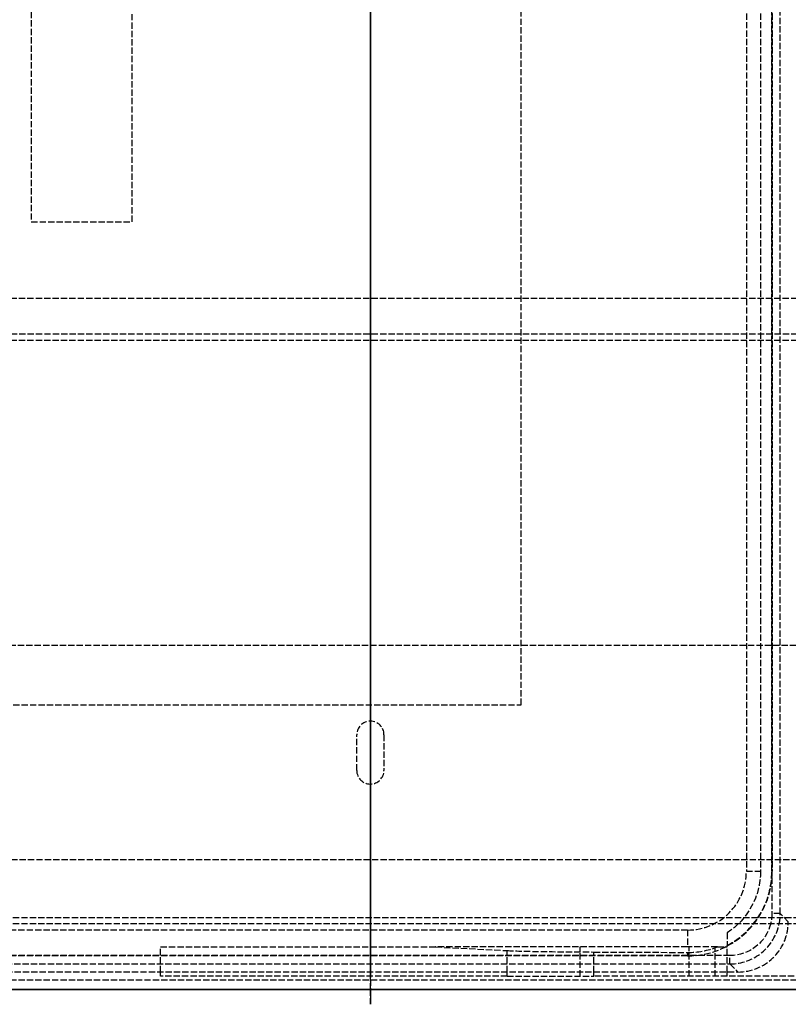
# Model space of a CAD drawing. Header units: millimetres. Extents: x -259 to 259, y -4 to 538.
# Tile 2 of 5: x -84 to 100, y -4 to 231. Entities that reach past the tile are written whole.
import ezdxf

# ---------------------------------------------------------------- set-up
doc = ezdxf.new("R2010")
doc.units = ezdxf.units.MM
doc.header["$LTSCALE"] = 10
doc.linetypes.add('ALLCAD_Strich', pattern=[0.2, 0.15, -0.05])
for name, color, linetype in [('BESCH_KONT_sich_schn_ansi_2d', 40, 'Continuous'), ('BESCH_KONT_sich_schn_grun_2d', 10, 'Continuous'), ('BESCH_KONT_sich_schn_seit_2d', 160, 'Continuous')]:
    doc.layers.add(name, color=color, linetype=linetype)

msp = doc.modelspace()

# ---------------------------------------------------------------- linework, layer by layer
at = {"layer": 'BESCH_KONT_sich_schn_ansi_2d', "linetype": 'ALLCAD_Strich'}
for p, q in [((249.5, 0), (-249.5, 0)), ((-245.75, 0, 430.9), (104.72, 0, 430.9)), ((235.81, 0, 478.8), (-235.81, 0, 478.8)), ((-234.81, 0, 374.17), (87.61, 0, 374.17)), ((-232.89, 0, 428.97), (85.69, 0, 428.97)), ((85.69, 0, 430.9), (-232.89, 0, 430.9)), ((227.86, 0, 40.4), (-227.86, 0, 40.4)), ((227.75, 0, 432.4), (-227.75, 0, 432.4)), ((-226, 0, 93.4), (90.85, 0, 93.4)), ((218.06, 0, 480.3), (-218.06, 0, 480.3)), ((-215.75, 0, 411), (98.31, 0, 411)), ((214, 0, 21.6), (-214, 0, 21.6)), ((-213.6, 0, 2.5), (213.6, 0, 2.5)), ((-213.1, 0, 20.3), (213.1, 0, 20.3)), ((-165.17, 0, 452.1), (165.17, 0, 452.1)), ((-80.8, 0, 20.3), (-80.8, 0, 7.8)), ((-56.8, 0, 7.8), (-80.8, 0, 7.8)), ((-56.8, 0, 28.4), (-80.8, 0, 28.4)), ((-80.8, 0, 28.4), (-80.8, 0, 20.3)), ((-56.8, 0, 20.3), (-56.8, 0, 7.8)), ((-48.6, 0, 7.8), (-56.8, 0, 7.8)), ((-56.8, 0, 20.3), (-56.8, 0, 28.4)), ((-55.6, 0, 2.5), (-55.6, 0, 7.8)), ((32.61, 0, 302.27), (-49.99, 0, 59.6)), ((-49.99, 0, 59.6), (-49.99, 0, 40.4)), ((-49.99, 0, 40.4), (-49.99, 0, 21.6)), ((-48.6, 0, 20.3), (-48.6, 0, 7.8)), ((-48.6, 0, 2.5), (-48.6, 0, 7.8)), ((-38.4, 0, 16.5), (-48.6, 0, 16.5)), ((-38.4, 0, 2.5), (-38.4, 0, 16.5)), ((-3.25, 0), (-3.25, 0, 2.5)), ((3.25, 0), (3.25, 0, 2.5)), ((75.6, 0, 252.2), (15.56, 0, 252.2)), ((24.33, 0, 277.97), (75.6, 0, 277.97)), ((35.91, 0, 430.9), (35.91, 0, 430.9)), ((50.01, 0, 56.6), (75.97, 0, 215.41)), ((50.01, 0, 40.4), (50.01, 0, 56.6)), ((50.01, 0, 21.6), (50.01, 0, 40.4)), ((85.01, 0, 330.09), (53.24, 0, 321.58)), ((75.6, 0, 327.57), (75.6, 0, 374.17)), ((75.6, 0, 40.4), (75.6, 0, 213.14)), ((75.6, 0, 21.6), (75.6, 0, 40.4)), ((75.6, 0, 213.14), (75.6, 0, 252.2)), ((75.6, 0, 252.2), (75.6, 0, 277.97)), ((82.2, 0, 219.43), (85.01, 0, 218.68)), ((85.01, 0, 217.7), (107.01, 0, 211.81)), ((85.01, 0, 367.2), (85.01, 0, 330.09)), ((85.01, 0, 218.68), (85.01, 0, 217.7)), ((113.01, 0, 374.7), (85.01, 0, 367.2)), ((85.01, 0, 218.68), (85.01, 0, 330.09)), ((85.69, 0, 428.97), (85.69, 0, 430.9)), ((85.69, 0, 430.9), (95.69, 0, 430.9)), ((85.69, 0, 428.97), (87.61, 0, 374.17)), ((99.6, 0, 374.17), (87.61, 0, 374.17)), ((89.6, 0, 21.6), (89.93, 0, 40.4)), ((89.93, 0, 40.4), (92.99, 0, 215.56)), ((90.85, 0, 93.4), (224, 0, 93.4)), ((95.68, 0, 370.06), (95.75, 0, 374.17)), ((99.6, 0, 374.17), (97.69, 0, 428.97)), ((98.31, 0, 411), (103.31, 0, 411))]:
    msp.add_line(p, q, dxfattribs=at)
at = {"layer": 'BESCH_KONT_sich_schn_ansi_2d', "linetype": 'ALLCAD_Strich', "extrusion": (0, -1, 0)}
msp.add_arc((61.01, 292.6), 30, 105, 161.2022, dxfattribs=at)
at = {"layer": 'BESCH_KONT_sich_schn_ansi_2d', "linetype": 'ALLCAD_Strich', "extrusion": (0, 1, 0)}
for centre, radius, start, end in [((-80.91, 214.6), 5, 9.2859, 105), ((-95.69, 428.9), 2, 90, 178)]:
    msp.add_arc(centre, radius, start, end, dxfattribs=at)
msp.add_ellipse((85.68, 0, 428.9), major_axis=(12, 0, 0.07), ratio=0.005808, start_param=-1.569747, end_param=-0.000169, dxfattribs=at)
at = {"layer": 'BESCH_KONT_sich_schn_ansi_2d', "linetype": 'ALLCAD_Strich'}
for points, weights in [([(82.7, 0, 329.47), (79.02, 0, 252.2), (75.6, 0, 252.2)], [1.00028797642, 1.03771328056, 1.03771328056]), ([(75.6, 0, 277.97), (78.44, 0, 277.97), (81.41, 0, 329.13)], [1.02462317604, 1.02462317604, 1.00044392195])]:
    msp.add_rational_spline(points, weights, degree=2, dxfattribs=at)
at = {"layer": 'BESCH_KONT_sich_schn_grun_2d', "linetype": 'ALLCAD_Strich'}
for p, q in [((-80.8, 435), (-80.8, 183)), ((95.69, 336.69), (95.69, 18.11)), ((97.69, 18.11), (97.69, 336.69)), ((89.6, 326.6), (89.6, 28.2)), ((92.99, 326.6), (92.99, 28.2)), ((95.68, 28.2), (95.68, 326.6)), ((95.75, 326.6), (95.75, 28.2)), ((-56.8, 183), (-56.8, 324)), ((35.91, 67.89), (35.91, 286.91)), ((-80.8, 183), (-56.8, 183)), ((237.75, 164.72), (-237.75, 164.72)), ((235.81, 156.22), (-235.81, 156.22)), ((237.75, 154.72), (-237.75, 154.72)), ((249.5, 82), (-249.5, 82)), ((-183.11, 67.89), (35.91, 67.89)), ((-3.25, 52.25), (-3.25, 60.75)), ((3.25, 60.75), (3.25, 52.25)), ((-213.6, 31), (213.6, 31)), ((89.6, 28.2), (92.99, 28.2)), ((95.68, 28.2), (95.75, 28.2)), ((-165.17, 17.22), (165.17, 17.22)), ((97.69, 18.11), (95.69, 18.11)), ((99.6, 16.19), (97.69, 18.11)), ((75.6, 14.2), (-214, 14.2)), ((-165.17, 15.72), (165.17, 15.72)), ((75.6, 14.2), (75.6, 10.17)), ((-49.99, 10.17), (15.56, 10.17)), ((-49.99, 4.2), (-49.99, 10.17)), ((75.6, 10.17), (15.56, 10.17)), ((15.56, 10.17), (32.61, 9.3)), ((50.01, 3.17), (50.01, 10.17)), ((75.97, 3.17), (75.97, 10.17)), ((82.2, 3.17), (82.2, 10.17)), ((82.7, 10.17), (85.01, 10.17)), ((85.01, 4.2), (85.01, 10.51)), ((85.69, 8.11), (-232.89, 8.11)), ((75.6, 8.05), (-222.8, 8.05)), ((32.61, 4.2), (32.61, 9.3)), ((53.24, 8.96), (75.6, 8.86)), ((53.24, 4.2), (53.24, 8.96)), ((75.6, 8.86), (75.6, 8.05)), ((85.69, 6.11), (85.69, 8.11)), ((-232.89, 6.11), (85.69, 6.11)), ((85.69, 6.11), (87.61, 4.2)), ((-234.81, 4.2), (87.61, 4.2)), ((-49.99, 3.17), (-49.99, 4.2)), ((32.61, 3.17), (-49.99, 3.17)), ((32.61, 3.17), (32.61, 4.2)), ((32.61, 3.17), (53.24, 3.17)), ((53.24, 3.17), (53.24, 4.2)), ((85.01, 3.17), (53.24, 3.17)), ((85.01, 3.17), (85.01, 4.2)), ((113.01, 3.17), (85.01, 3.17)), ((-227.86, 2.3), (227.86, 2.3)), ((227.86, 0), (-227.86, 0))]:
    msp.add_line(p, q, dxfattribs=at)
for centre, radius, start, end in [((0, 60.75), 3.25, 0, 180), ((0, 52.25), 3.25, 180, 0), ((75.6, 28.2), 20.15, 270, 0), ((75.6, 28.2), 14, 270, 0)]:
    msp.add_arc(centre, radius, start, end, dxfattribs=at)
at = {"layer": 'BESCH_KONT_sich_schn_grun_2d', "linetype": 'ALLCAD_Strich', "extrusion": (0, 0, -1)}
for centre, major_axis, ratio, start_param, end_param in [((75.52, 28.2), (17.47, 0), 0.999989, 0, 0.996651), ((85.68, 18.12), (7.08, -7.08), 0.998783, -0.784789, -0.544052), ((85.68, 18.12), (7.08, -7.08), 0.998783, -0.544052, 0.784789)]:
    msp.add_ellipse(centre, major_axis=major_axis, ratio=ratio, start_param=start_param, end_param=end_param, dxfattribs=at)
at = {"layer": 'BESCH_KONT_sich_schn_grun_2d', "linetype": 'ALLCAD_Strich'}
for centre, major_axis, ratio, start_param, end_param in [((75.69, 28.2), (19.99, 0), 0.999989, -1.086212, 0), ((85.68, 18.12), (8.49, -8.49), 0.999188, 0.584744, 0.784789), ((85.68, 18.12), (8.49, -8.49), 0.999188, -0.784789, 0.584744), ((87.59, 16.21), (8.5, -8.5), 0.998783, -0.784789, 0.745499), ((87.59, 16.21), (8.5, -8.5), 0.998783, 0.745499, 0.784789), ((75.69, 28.2), (19.34, 0), 0.999989, -1.575473, -1.199805), ((61.01, 9.47), (30, 0), 0.017455, -2.813509, -1.832596)]:
    msp.add_ellipse(centre, major_axis=major_axis, ratio=ratio, start_param=start_param, end_param=end_param, dxfattribs=at)
for points, weights in [([(85.01, 13.53), (85.01, 12.13), (85.01, 10.51)], [1, 1.00326844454, 1]), ([(82.7, 10.17), (79.02, 10.17), (75.6, 10.17)], [1.00028797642, 1.03771328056, 1.03771328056])]:
    msp.add_rational_spline(points, weights, degree=2, dxfattribs=at)
at = {"layer": 'BESCH_KONT_sich_schn_seit_2d', "linetype": 'ALLCAD_Strich'}
for p, q in [((0, 41.67, 68.7), (0, 538.5, 68.7)), ((0, 0, 66.7), (0, 538.5, 66.7)), ((0, 0, 50.2), (0, 538.5, 50.2)), ((0, 0, 17.8), (0, 538.5, 17.8)), ((0, 0, 20.3), (0, 435, 20.3)), ((0, 17.22, 430.9), (0, 373.82, 430.9)), ((0, 156.22, 440.4), (0, 373.82, 440.4)), ((0, 156.22, 432.4), (0, 373.82, 432.4)), ((0, 149.4, 480.3), (0, 355.82, 480.3)), ((0, 149.4, 478.8), (0, 355.82, 478.8)), ((0, 352.07, 208.03), (0, 204.3, 208.03)), ((0, 352.07, 210.2), (0, 3.17, 210.2)), ((0, 343.92, 211.81), (0, 10.88, 211.81)), ((0, 343.8, 205.08), (0, 11, 205.08)), ((0, 343.74, 201.24), (0, 204.06, 201.24)), ((0, 14.09, 28.34), (0, 340.71, 28.34)), ((0, 14.11, 26.6), (0, 340.69, 26.6)), ((0, 14.7, 66.77), (0, 340.1, 66.77)), ((0, 14.83, 33.5), (0, 339.97, 33.5)), ((0, 338.61, 374.17), (0, 16.19, 374.17)), ((0, 336.69, 428.97), (0, 18.11, 428.97)), ((0, 18.11, 430.9), (0, 336.69, 430.9)), ((0, 326.6, 215.56), (0, 28.2, 215.56)), ((0, 28.2, 370.06), (0, 326.6, 370.06)), ((0, 326.6, 21.6), (0, 28.2, 21.6)), ((0, 183, 7.8), (0, 321, 7.8)), ((0, 82, 14), (0, 321, 14)), ((0, 249.06, 374.7), (0, 209.44, 374.7)), ((0, 156.22, 478.3), (0, 233.72, 478.3)), ((0, 219.21, 291.7), (0, 228.87, 291.7)), ((0, 228.87, 300.63), (0, 228.87, 291.7)), ((0, 228.87, 300.63), (0, 228.87, 393.87)), ((0, 228.87, 412.7), (0, 228.87, 393.87)), ((0, 220.26, 321.7), (0, 228.87, 321.7)), ((0, 220.47, 327.66), (0, 228.87, 327.66)), ((0, 223.05, 401.53), (0, 228.87, 401.53)), ((0, 222.78, 393.87), (0, 228.87, 393.87)), ((0, 219.53, 300.63), (0, 228.87, 300.63)), ((0, 223.44, 412.7), (0, 228.87, 412.7)), ((0, 225.07, 413.7), (0, 215.07, 413.7)), ((0, 225.07, 430.9), (0, 225.07, 413.7)), ((0, 223.47, 413.7), (0, 215.31, 180)), ((0, 208.27, 321.7), (0, 220.26, 321.7)), ((0, 219.21, 291.7), (0, 207.22, 291.7)), ((0, 208.07, 413.7), (0, 215.07, 413.7)), ((0, 215.07, 430.9), (0, 215.07, 413.7)), ((0, 209.78, 364.91), (0, 211.48, 413.7)), ((0, 209.82, 363.7), (0, 209.54, 371.74)), ((0, 25.93, 363.7), (0, 209.82, 363.7)), ((0, 209.78, 364.91), (0, 209.74, 363.7)), ((0, 204.3, 208.03), (0, 209.74, 363.7)), ((0, 209.54, 371.74), (0, 26.21, 371.74)), ((0, 208.07, 413.7), (0, 209.54, 371.74)), ((0, 208.87, 321.7), (0, 208.87, 291.7)), ((0, 27.48, 321.7), (0, 208.27, 321.7)), ((0, 27.67, 413.7), (0, 208.07, 413.7)), ((0, 207.22, 291.7), (0, 28.53, 291.7)), ((0, 204.06, 201.24), (0, 204.3, 208.03)), ((0, 204.3, 208.03), (0, 31.45, 208.03)), ((0, 31.69, 201.24), (0, 204.06, 201.24)), ((0, 203.32, 180), (0, 204.06, 201.24)), ((0, 40.42, 172.28), (0, 195.33, 172.28)), ((0, 195.33, 160.7), (0, 195.33, 172.28)), ((0, 195.33, 160.7), (0, 40.42, 160.7)), ((0, 183, 14), (0, 183, 7.8)), ((0, 183, 20.3), (0, 183, 14)), ((0, 164.72, 480.3), (0, 164.72, 478.8)), ((0, 156.22, 432.4), (0, 156.22, 438.4)), ((0, 156.22, 432.4), (0, 154.72, 432.4)), ((0, 154.72, 438.4), (0, 156.22, 438.4)), ((0, 156.22, 438.4), (0, 156.22, 478.8)), ((0, 154.72, 438.4), (0, 154.72, 432.4)), ((0, 154.72, 478.8), (0, 154.72, 438.4)), ((0, 17.22, 440.4), (0, 154.72, 440.4)), ((0, 149.4, 478.3), (0, 154.72, 478.3)), ((0, 154.72, 478.8), (0, 154.72, 480.3)), ((0, 17.22, 432.4), (0, 154.72, 432.4)), ((0, 149.4, 486.35), (0, 149.4, 442.65)), ((0, 149.4, 442.65), (0, 18.6, 442.65)), ((0, 148.4, 480.3), (0, 149.4, 480.3)), ((0, 17.6, 478.3), (0, 149.4, 478.3)), ((0, 149.4, 478.8), (0, 148.4, 478.8)), ((0, 149.4, 486.35), (0, 148.4, 486.35)), ((0, 149.4, 442.65), (0, 148.4, 443.65)), ((0, 148.4, 474.85), (0, 149.4, 474.85)), ((0, 18.6, 487.35), (0, 148.4, 487.35)), ((0, 18.6, 480.3), (0, 148.4, 480.3)), ((0, 148.4, 478.8), (0, 18.6, 478.8)), ((0, 148.4, 486.35), (0, 148.4, 480.3)), ((0, 18.6, 486.35), (0, 148.4, 486.35)), ((0, 148.4, 473.85), (0, 148.4, 443.65)), ((0, 18.6, 473.85), (0, 148.4, 473.85)), ((0, 148.4, 443.65), (0, 18.6, 443.65)), ((0, 148.4, 473.85), (0, 148.4, 474.85)), ((0, 148.4, 474.85), (0, 18.6, 474.85)), ((0, 148.4, 486.35), (0, 148.4, 487.35)), ((0, 148.4, 478.8), (0, 148.4, 474.85)), ((0, 140.7, 461.6), (0, 141.7, 461.6)), ((0, 141.7, 461.6), (0, 141.7, 468.4)), ((0, 141.7, 468.4), (0, 140.7, 468.4)), ((0, 140.7, 468.4), (0, 140.7, 461.6)), ((0, 140.7, 461.6), (0, 140.4, 461.6)), ((0, 140.7, 468.4), (0, 140.4, 468.4)), ((0, 140.4, 468.4), (0, 140.4, 461.6)), ((0, 136.9, 473.2), (0, 136.9, 472.2)), ((0, 130.1, 472.2), (0, 136.9, 472.2)), ((0, 136.9, 473.2), (0, 130.1, 473.2)), ((0, 136.9, 456.8), (0, 136.9, 457.8)), ((0, 136.9, 457.8), (0, 130.1, 457.8)), ((0, 130.1, 456.8), (0, 136.9, 456.8)), ((0, 136.9, 457.8), (0, 136.9, 458.1)), ((0, 136.9, 458.1), (0, 130.1, 458.1)), ((0, 136.9, 472.2), (0, 136.9, 471.9)), ((0, 130.1, 471.9), (0, 136.9, 471.9)), ((0, 130.1, 473.2), (0, 130.1, 472.2)), ((0, 130.1, 456.8), (0, 130.1, 457.8)), ((0, 130.1, 457.8), (0, 130.1, 458.1)), ((0, 130.1, 472.2), (0, 130.1, 471.9)), ((0, 126.3, 461.6), (0, 126.6, 461.6)), ((0, 126.3, 468.4), (0, 126.6, 468.4)), ((0, 126.6, 461.6), (0, 126.6, 468.4)), ((0, 125.3, 468.4), (0, 126.3, 468.4)), ((0, 125.3, 461.6), (0, 126.3, 461.6)), ((0, 126.3, 461.6), (0, 126.3, 468.4)), ((0, 125.3, 468.4), (0, 125.3, 461.6)), ((0, 82), (0, 82, 4.5)), ((0, 82), (0, 31)), ((0, 31, 4.5), (0, 82, 4.5)), ((0, 82, 36), (0, 31, 36)), ((0, 82, 4.5), (0, 82, 36)), ((0, 82, 14), (0, 31, 14)), ((0, 31, 2.5), (0, 82, 2.5)), ((0, 67.89, 430.9), (0, 67.89, 430.9)), ((0, 64), (0, 64, 2.5)), ((0, 60.75), (0, 60.75, 2.5)), ((0, 59.75), (0, 59.75, 2.5)), ((0, 53.25), (0, 53.25, 2.5)), ((0, 52.25), (0, 52.25, 2.5)), ((0, 50.5, 13.5), (0, 31, 13.5)), ((0, 50.5, 13.5), (0, 50.5, 2.5)), ((0, 49), (0, 49, 2.5)), ((0, 39.9, 178.4), (0, 45.6, 178.4)), ((0, 45.6, 112.5), (0, 39.9, 112.5)), ((0, 45.6, 112.5), (0, 45.6, 178.4)), ((0, 44, 2.5), (0, 44, 4.5)), ((0, 43.3, 68.7), (0, 43.3, 112.5)), ((0, 41.7, 461.6), (0, 41.7, 468.4)), ((0, 40.7, 468.4), (0, 41.7, 468.4)), ((0, 41.7, 461.6), (0, 40.7, 461.6)), ((0, 41.67, 68.7), (0, 39.9, 68.7)), ((0, 40.7, 468.4), (0, 40.7, 461.6)), ((0, 40.7, 461.6), (0, 40.4, 461.6)), ((0, 40.7, 468.4), (0, 40.4, 468.4)), ((0, 40.42, 172.28), (0, 40.42, 160.7)), ((0, 40.4, 468.4), (0, 40.4, 461.6)), ((0, 39.9, 178.4), (0, 3, 178.4)), ((0, 3, 112.5), (0, 39.9, 112.5)), ((0, 39.9, 112.5), (0, 39.9, 178.4)), ((0, 39.9, 112.5), (0, 39.9, 68.64)), ((0, 3, 68.64), (0, 39.9, 68.64)), ((0, 39.9, 68.7), (0, 3, 68.7)), ((0, 30.1, 456.8), (0, 36.9, 456.8)), ((0, 36.9, 473.2), (0, 30.1, 473.2)), ((0, 36.9, 473.2), (0, 36.9, 472.2)), ((0, 30.1, 472.2), (0, 36.9, 472.2)), ((0, 36.9, 456.8), (0, 36.9, 457.8)), ((0, 36.9, 457.8), (0, 30.1, 457.8)), ((0, 36.9, 457.8), (0, 36.9, 458.1)), ((0, 36.9, 458.1), (0, 30.1, 458.1)), ((0, 36.9, 472.2), (0, 36.9, 471.9)), ((0, 30.1, 471.9), (0, 36.9, 471.9)), ((0, 31.69, 201.24), (0, 32.43, 180)), ((0, 31.45, 208.03), (0, 31.69, 201.24)), ((0, 31.69, 201.24), (0, 11.06, 201.24)), ((0, 31.45, 208.03), (0, 3.17, 208.03)), ((0, 26.01, 363.7), (0, 31.45, 208.03)), ((0, 0, 14), (0, 31, 14)), ((0, 31, 13.5), (0, 30.5, 13.5)), ((0, 28.8, 1), (0, 31, 1)), ((0, 31, 4.5), (0, 28.8, 4.5)), ((0, 31, 4.5), (0, 31)), ((0, 31, 4.5), (0, 31, 36)), ((0, 30.5, 13.5), (0, 30.5, 4.5)), ((0, 30.1, 473.2), (0, 30.1, 472.2)), ((0, 30.1, 456.8), (0, 30.1, 457.8)), ((0, 30.1, 457.8), (0, 30.1, 458.1)), ((0, 30.1, 472.2), (0, 30.1, 471.9)), ((0, 28.8, 4.5), (0, 28.8, 1)), ((0, 28.53, 291.7), (0, 16.54, 291.7)), ((0, 28.2, 178.4), (0, 28.2, 374.17)), ((0, 28.2, 21.6), (0, 14.2, 21.6)), ((0, 28.2, 21.6), (0, 28.2, 68.7)), ((0, 28.2, 68.7), (0, 28.2, 178.4)), ((0, 27.67, 413.7), (0, 26.21, 371.74)), ((0, 20.67, 413.7), (0, 27.67, 413.7)), ((0, 15.49, 321.7), (0, 27.48, 321.7)), ((0, 26.87, 291.7), (0, 26.87, 321.7)), ((0, 26.3, 468.4), (0, 26.6, 468.4)), ((0, 26.3, 461.6), (0, 26.6, 461.6)), ((0, 26.6, 461.6), (0, 26.6, 468.4)), ((0, 26.31, 374.7), (0, 4.22, 374.7)), ((0, 25.3, 468.4), (0, 26.3, 468.4)), ((0, 25.3, 461.6), (0, 26.3, 461.6)), ((0, 26.3, 461.6), (0, 26.3, 468.4)), ((0, 26.21, 371.74), (0, 25.93, 363.7)), ((0, 26.01, 363.7), (0, 25.97, 364.91)), ((0, 24.27, 413.7), (0, 25.97, 364.91)), ((0, 25.3, 468.4), (0, 25.3, 461.6)), ((0, 20.67, 430.9), (0, 20.67, 430.9)), ((0, 20.67, 413.7), (0, 10.67, 413.7)), ((0, 20.67, 430.9), (0, 20.67, 413.7)), ((0, 20.44, 180), (0, 12.27, 413.7)), ((0, 17.6, 480.3), (0, 18.6, 480.3)), ((0, 18.6, 478.8), (0, 17.6, 478.8)), ((0, 18.6, 480.3), (0, 18.6, 486.35)), ((0, 18.6, 486.35), (0, 17.6, 486.35)), ((0, 17.6, 474.85), (0, 18.6, 474.85)), ((0, 18.6, 474.85), (0, 18.6, 478.8)), ((0, 18.6, 443.65), (0, 18.6, 473.85)), ((0, 18.6, 443.65), (0, 18.6, 442.65)), ((0, 17.6, 443.65), (0, 18.6, 443.65)), ((0, 18.6, 474.85), (0, 18.6, 473.85)), ((0, 18.6, 487.35), (0, 18.6, 486.35)), ((0, 18.11, 430.9), (0, 8.11, 430.9)), ((0, 18.11, 428.97), (0, 18.11, 430.9)), ((0, 18.11, 428.97), (0, 16.19, 374.17)), ((0, 17.22, 480.3), (0, 17.6, 480.3)), ((0, 17.22, 478.3), (0, 17.6, 478.3)), ((0, 17.22, 478.8), (0, 17.6, 478.8)), ((0, 17.6, 443.65), (0, 17.6, 486.35)), ((0, 15.72, 430.9), (0, 17.22, 430.9)), ((0, 17.22, 480.3), (0, 15.72, 480.3)), ((0, 17.22, 478.8), (0, 17.22, 480.3)), ((0, 17.22, 478.8), (0, 17.22, 478.3)), ((0, 15.72, 478.3), (0, 17.22, 478.3)), ((0, 17.22, 436.9), (0, 17.22, 430.9)), ((0, 17.22, 436.9), (0, 17.22, 478.3)), ((0, 15.72, 436.9), (0, 17.22, 436.9)), ((0, 15.72, 452.1), (0, 17.22, 452.1)), ((0, 15.72, 455.72), (0, 17.22, 455.72)), ((0, 15.72, 476.68), (0, 17.22, 476.68)), ((0, 6.87, 291.7), (0, 16.54, 291.7)), ((0, 6.87, 300.63), (0, 16.22, 300.63)), ((0, 4.2, 374.17), (0, 16.19, 374.17)), ((0, 10.67, 430.9), (0, 15.72, 430.9)), ((0, 15.72, 480.3), (0, 15.72, 478.3)), ((0, 15.72, 436.9), (0, 15.72, 478.3)), ((0, 15.72, 436.9), (0, 15.72, 430.9)), ((0, 6.87, 321.7), (0, 15.49, 321.7)), ((0, 6.87, 327.66), (0, 15.28, 327.66)), ((0, 2.3, 33.5), (0, 14.83, 33.5)), ((0, 0, 66.77), (0, 14.7, 66.77)), ((0, 14.2, 21.6), (0, 14.11, 26.6)), ((0, 2.3, 21.6), (0, 14.2, 21.6)), ((0, 14.11, 26.6), (0, 14.08, 28.24)), ((0, 2.3, 26.6), (0, 14.11, 26.6)), ((0, 2.3, 28.34), (0, 14.09, 28.34)), ((0, 14.08, 28.24), (0, 11.46, 178.4)), ((0, 10.78, 217.7), (0, 13.53, 217.7)), ((0, 6.87, 393.87), (0, 12.97, 393.87)), ((0, 6.87, 401.53), (0, 12.7, 401.53)), ((0, 6.87, 412.7), (0, 12.31, 412.7)), ((0, 11.46, 178.4), (0, 8.05, 374.17)), ((0, 11.06, 201.24), (0, 10.17, 201.24)), ((0, 11, 205.08), (0, 10.17, 205.08)), ((0, 10.88, 211.81), (0, 10.17, 211.81)), ((0, 10.17, 217.7), (0, 10.78, 217.7)), ((0, 10.67, 430.9), (0, 10.67, 430.9)), ((0, 10.67, 430.9), (0, 10.67, 413.7)), ((0, 8.17, 367.2), (0, 10.51, 367.2)), ((0, 10.17, 178.4), (0, 10.17, 252.2)), ((0, 10.17, 329.47), (0, 10.17, 330.09)), ((0, 10.17, 21.6), (0, 10.17, 59.6)), ((0, 10.17, 59.6), (0, 10.17, 178.4)), ((0, 3.17, 56.6), (0, 10.17, 56.6)), ((0, 3.17, 215.41), (0, 10.17, 215.41)), ((0, 3.17, 219.43), (0, 10.17, 219.43)), ((0, 3.17, 218.68), (0, 10.17, 218.68)), ((0, 10.17, 330.09), (0, 8.82, 330.09)), ((0, 3.17, 59.6), (0, 10.17, 59.6)), ((0, 10.17, 211.81), (0, 3.17, 211.81)), ((0, 3.17, 217.7), (0, 10.17, 217.7)), ((0, 10.17, 201.24), (0, 3.17, 201.24)), ((0, 10.17, 205.08), (0, 3.17, 205.08)), ((0, 3.17, 219.6), (0, 10.17, 219.6)), ((0, 9.5, 178.4), (0, 5.38, 347.02)), ((0, 6.47, 302.27), (0, 9.3, 302.27)), ((0, 6, 321.58), (0, 8.96, 321.58)), ((0, 8.82, 330.09), (0, 5.79, 330.09)), ((0, 3.17, 367.2), (0, 8.17, 367.2)), ((0, 6.87, 393.87), (0, 6.87, 412.7)), ((0, 6.87, 393.87), (0, 6.87, 300.63)), ((0, 6.87, 291.7), (0, 6.87, 300.63)), ((0, 3.17, 302.27), (0, 6.47, 302.27)), ((0, 4.2, 374.17), (0, 6.11, 428.97)), ((0, 3.17, 321.58), (0, 6, 321.58)), ((0, 5.79, 330.09), (0, 3.17, 330.09)), ((0, 4.38, 348), (0, -0.5, 348)), ((0, 4.22, 374.7), (0, 3.17, 374.7)), ((0, 3.17, 367.2), (0, 3.17, 348)), ((0, 3.17, 374.7), (0, 3.17, 367.2)), ((0, 3.17, 330.09), (0, 3.17, 321.58)), ((0, 3.17, 302.27), (0, 3.17, 321.58)), ((0, 3.17, 302.27), (0, 3.17, 59.6)), ((0, 3.17, 59.6), (0, 3.17, 21.6)), ((0, 3.17, 348), (0, 3.17, 330.09)), ((0, 0, 68.7), (0, 3, 68.7)), ((0, 3, 112.5), (0, 3, 178.4)), ((0, 3, 68.64), (0, 3, 112.5)), ((0, 2.3, 26.6), (0, 2.3, 21.6)), ((0, 2.3, 28.34), (0, 2.3, 26.6)), ((0, 2.3, 28.34), (0, 2.3, 33.5)), ((0, 2.3, 40.4), (0, 2.3, 33.5)), ((0, 0, 40.4), (0, 2.3, 40.4)), ((0, 0, 68.7), (0, 0, 66.7)), ((0, 0, 50.2), (0, 0, 66.7)), ((0, 0, 14), (0, 0, 50.2)), ((0, -0.5, 67), (0, 0, 67)), ((0, 0, 14), (0, 0, 14)), ((0, 0, 14), (0, 0, 14)), ((0, 0, 14.01), (0, 0, 14.01)), ((0, 0, 14.01), (0, 0, 14.01)), ((0, 0, 14.01), (0, 0, 14.01)), ((0, 0, 14.01), (0, 0, 14.01)), ((0, 0, 14), (0, 0, 14)), ((0, 0, 14.01), (0, 0, 14.01)), ((0, 0, 14), (0, 0, 14)), ((0, 0, 14), (0, 0, 14)), ((0, 0, 14), (0, 0, 14)), ((0, 0, 14.01), (0, 0, 14.01)), ((0, 0, 14.01), (0, 0, 14.01)), ((0, 0, 14.01), (0, 0, 14.01)), ((0, 0, 14), (0, 0, 14)), ((0, 0, 14.01), (0, 0, 14.01)), ((0, 0, 14), (0, 0, 14.01)), ((0, 0, 14), (0, 0, 14)), ((0, -0.5, 348), (0, -3.5, 348)), ((0, -3.5, 67), (0, -0.5, 67)), ((0, -0.5, 348), (0, -0.5, 67)), ((0, -1.5, 68), (0, -3.5, 68)), ((0, -3.5, 347), (0, -1.5, 347)), ((0, -1.5, 348), (0, -1.5, 67)), ((0, -1.5, 339.2), (0, -3.5, 339.2)), ((0, -1.5, 332.8), (0, -3.5, 332.8)), ((0, -1.5, 268.8), (0, -3.5, 268.8)), ((0, -1.5, 275.2), (0, -3.5, 275.2)), ((0, -1.5, 179.2), (0, -3.5, 179.2)), ((0, -1.5, 172.8), (0, -3.5, 172.8)), ((0, -1.5, 76.8), (0, -3.5, 76.8)), ((0, -1.5, 83.2), (0, -3.5, 83.2)), ((0, -3.5, 67), (0, -3.5, 348))]:
    msp.add_line(p, q, dxfattribs=at)
at = {"layer": 'BESCH_KONT_sich_schn_seit_2d', "linetype": 'ALLCAD_Strich', "extrusion": (1, 0, 0)}
for centre in [(133.5, 465), (33.5, 465)]:
    msp.add_circle(centre, 2.65, dxfattribs=at)
at = {"layer": 'BESCH_KONT_sich_schn_seit_2d', "linetype": 'ALLCAD_Strich', "extrusion": (-1, 0, 0)}
msp.add_circle((-19, 149.4), 4.5, dxfattribs=at)
at = {"layer": 'BESCH_KONT_sich_schn_seit_2d', "linetype": 'ALLCAD_Strich', "extrusion": (1, 0, 0)}
for centre, radius, start, end in [((195.33, 180.7), 20, 270, 358), ((195.33, 180.28), 8, 270, 358), ((148.4, 486.35), 1, 0, 90), ((148.4, 474.85), 1, 270, 0), ((136.9, 468.4), 4.8, 0, 90), ((136.9, 461.6), 4.8, 270, 0), ((130.1, 468.4), 4.8, 90, 180), ((130.1, 461.6), 4.8, 180, 270), ((36.9, 468.4), 4.8, 0, 90), ((36.9, 461.6), 4.8, 270, 0), ((40.42, 180.28), 8, 182, 270), ((40.42, 180.7), 20, 182, 270), ((30.1, 461.6), 4.8, 180, 270), ((30.1, 468.4), 4.8, 90, 180), ((18.6, 486.35), 1, 90, 180), ((18.6, 443.65), 1, 180, 270), ((18.6, 474.85), 1, 180, 270), ((4.38, 347), 1, 1.4, 90)]:
    msp.add_arc(centre, radius, start, end, dxfattribs=at)
at = {"layer": 'BESCH_KONT_sich_schn_seit_2d', "linetype": 'ALLCAD_Strich', "extrusion": (-1, 0, 0)}
for centre, radius, start, end in [((-136.9, 468.4), 3.8, 90, 180), ((-136.9, 461.6), 3.8, 180, 270), ((-136.9, 461.6), 3.5, 180, 270), ((-136.9, 468.4), 3.5, 90, 180), ((-130.1, 468.4), 3.8, 0, 90), ((-130.1, 461.6), 3.8, 270, 0), ((-130.1, 461.6), 3.5, 270, 0), ((-130.1, 468.4), 3.5, 0, 90), ((-36.9, 468.4), 3.8, 90, 180), ((-36.9, 461.6), 3.8, 180, 270), ((-36.9, 461.6), 3.5, 180, 270), ((-36.9, 468.4), 3.5, 90, 180), ((-30.1, 468.4), 3.8, 0, 90), ((-30.1, 461.6), 3.8, 270, 0), ((-30.1, 468.4), 3.5, 0, 90), ((-30.1, 461.6), 3.5, 270, 0), ((-8.11, 428.9), 2, 2, 90)]:
    msp.add_arc(centre, radius, start, end, dxfattribs=at)
for centre, major_axis, ratio, start_param, end_param in [((0, 203.32, 180.42), (0, 11.99, -0.42), 0.034878, 0, 1.569578), ((0, 32.43, 180.42), (0, -11.99, -0.42), 0.034878, -1.569578, 0), ((0, 28.2, 220.24), (0, -17.47), 0.267952, -1.570796, -0.574145), ((0, 28.2, 364.7), (0, 19.99), 0.267952, -2.657008, -1.570796), ((0, 28.2, 97.93), (0, 0, 412.27), 0.032839, -1.727724, -1.646443), ((0, 28.2, 28.26), (0, 14.12), 0.212558, -3.145303, -3.112516), ((0, 28.2, 327.59), (0, 19.34), 0.267952, -3.14627, -2.770601)]:
    msp.add_ellipse(centre, major_axis=major_axis, ratio=ratio, start_param=start_param, end_param=end_param, dxfattribs=at)
at = {"layer": 'BESCH_KONT_sich_schn_seit_2d', "linetype": 'ALLCAD_Strich', "extrusion": (1, 0, 0)}
msp.add_ellipse((0, 18.12, 428.9), major_axis=(0, -12, 0.07), ratio=0.005808, start_param=-1.569747, end_param=-0.000169, dxfattribs=at)
at = {"layer": 'BESCH_KONT_sich_schn_seit_2d', "linetype": 'ALLCAD_Strich'}
for points, knots in [([(0, 39.9, 68.64), (0, 40.29, 68.64), (0, 40.71, 68.66), (0, 41.3, 68.69), (0, 41.49, 68.7), (0, 41.67, 68.7)], [1.5840243, 1.5840243, 1.5840243, 1.5840243, 1.7014384, 1.7014384, 1.7623716, 1.7623716, 1.7623716, 1.7623716]), ([(0, 14.7, 66.77), (0, 14.7, 67.01), (0, 14.72, 67.26), (0, 14.8, 67.74), (0, 14.87, 67.96), (0, 15.05, 68.31), (0, 15.17, 68.47), (0, 15.44, 68.66), (0, 15.6, 68.7), (0, 15.75, 68.7)], [0.0059839, 0.0059839, 0.0059839, 0.0059839, 0.0771087, 0.0771087, 0.1542173, 0.1542173, 0.2389283, 0.2389283, 0.321385, 0.321385, 0.321385, 0.321385]), ([(0, 14.09, 28.34), (0, 14.1, 28.41), (0, 14.12, 28.51), (0, 14.21, 28.92), (0, 14.32, 29.34), (0, 14.52, 30.3), (0, 14.64, 30.91), (0, 14.79, 32.19), (0, 14.83, 32.86), (0, 14.83, 33.5)], [0.9458092, 0.9458092, 0.9458092, 0.9458092, 1.0409556, 1.0409556, 1.2474489, 1.2474489, 1.4546947, 1.4546947, 1.6448841, 1.6448841, 1.6448841, 1.6448841])]:
    msp.add_open_spline(points, degree=3, knots=knots, dxfattribs=at)
for points, weights in [([(0, 13.53, 217.7), (0, 12.13, 285.47), (0, 10.51, 367.2)], [1, 1.00326844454, 1]), ([(0, 10.17, 329.47), (0, 10.17, 252.2), (0, 10.17, 252.2)], [1.00028797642, 1.03771328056, 1.03771328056])]:
    msp.add_rational_spline(points, weights, degree=2, dxfattribs=at)

doc.saveas('drawing.dxf')
